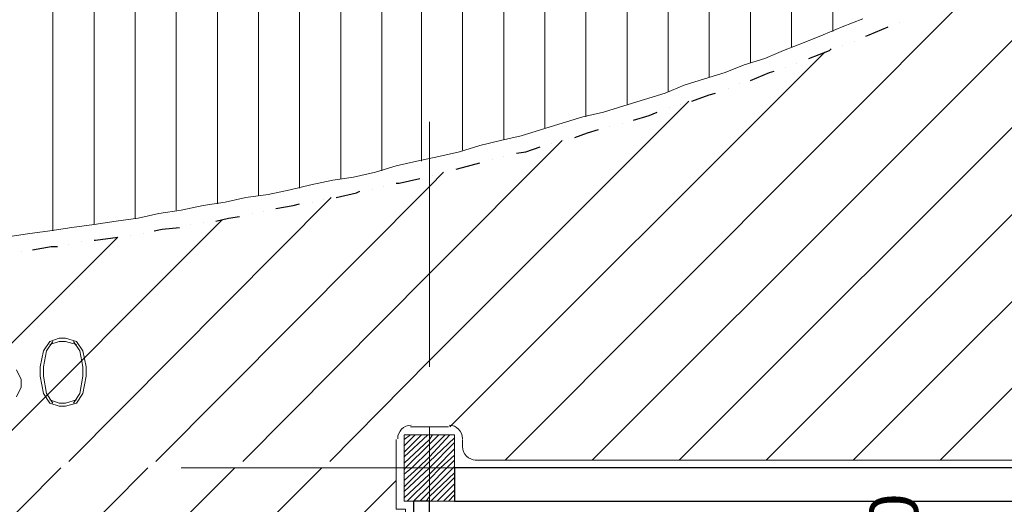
# Model space of a CAD drawing. Header units: metres. Extents: x 5.7 to 89.8, y 4 to 63.5.
# Tile 29 of 45: x 41.1 to 47.1, y 30.9 to 33.9. Entities that reach past the tile are written whole.
import ezdxf

# ---------------------------------------------------------------- set-up
doc = ezdxf.new("R2010")
doc.units = ezdxf.units.M
doc.header["$MEASUREMENT"] = 0
for name, color, linetype in [('PDF10_ax', 7, 'Continuous'), ('PDF10_column', 7, 'Continuous'), ('PDF10_dim', 7, 'Continuous'), ('PDF10_halozen', 7, 'Continuous'), ('PDF10_hatch-plan', 7, 'Continuous'), ('PDF10_Layer5', 7, 'Continuous'), ('PDF10_saghf kazeb', 7, 'Continuous'), ('PDF10_Text', 7, 'Continuous'), ('PDF10_textt', 7, 'Continuous'), ('PDF10_wall', 7, 'Continuous')]:
    doc.layers.add(name, color=color, linetype=linetype)
doc.styles.add('PDF Arial', font='arial.ttf')

msp = doc.modelspace()

# ---------------------------------------------------------------- linework, layer by layer
at = {"layer": 'PDF10_ax', "lineweight": 9}
for points in [[(43.5844, 33.2726), (43.5844, 31.7797)], [(41.3211, 31.1634), (41.3211, 31.1634)], [(42.0723, 31.1634), (43.5748, 31.1634)], [(44.3164, 31.1634), (44.3164, 31.1634)], [(45.0676, 31.1634), (46.5701, 31.1634)], [(43.5844, 31.0285), (43.5844, 31.0285)]]:
    msp.add_lwpolyline(points, dxfattribs=at)
at = {"layer": 'PDF10_column', "lineweight": 18}
for points in [[(43.4303, 31.3367), (43.4688, 31.3656)], [(43.4303, 31.2982), (43.4977, 31.3656)], [(43.4303, 31.2597), (43.5362, 31.3656)], [(43.4303, 31.2308), (43.5748, 31.3656)], [(43.4303, 31.1922), (43.5844, 31.3367), (43.6037, 31.3656)], [(43.4303, 31.1537), (43.4399, 31.1634), (43.5844, 31.3078), (43.6422, 31.3656)], [(43.4303, 31.1248), (43.4784, 31.1634), (43.5844, 31.2693), (43.6807, 31.3656)], [(43.4303, 31.0863), (43.517, 31.1634), (43.5844, 31.2308), (43.7096, 31.3656)], [(43.5844, 31.4138), (43.5844, 30.9129)], [(43.4303, 31.0478), (43.5459, 31.1634), (43.5844, 31.2019), (43.7385, 31.3463)], [(43.4303, 31.0189), (43.5844, 31.1634), (43.7385, 31.3175)], [(43.4303, 30.9804), (43.5844, 31.1248), (43.6229, 31.1634), (43.7385, 31.2789)], [(43.4496, 30.9611), (43.5844, 31.0959), (43.6518, 31.1634), (43.7385, 31.2404)], [(43.4881, 30.9611), (43.5844, 31.0574), (43.6903, 31.1634), (43.7385, 31.2115)], [(43.7866, 31.1634), (43.3821, 31.1634)], [(43.5266, 30.9611), (43.5844, 31.0189), (43.7289, 31.1634), (43.7385, 31.173)], [(43.5651, 30.9611), (43.5844, 30.99), (43.7385, 31.1345)], [(43.5844, 31.1634), (43.5844, 31.1634)], [(43.594, 30.9611), (43.7385, 31.1056)], [(43.6325, 30.9611), (43.7385, 31.067)], [(43.6711, 30.9611), (43.7385, 31.0285)], [(43.7, 30.9611), (43.7385, 30.9996)]]:
    msp.add_lwpolyline(points, dxfattribs=at)
msp.add_lwpolyline([(43.4303, 30.9611), (43.7385, 30.9611), (43.7385, 31.3656), (43.4303, 31.3656)], close=True, dxfattribs=at)
at = {"layer": 'PDF10_dim', "lineweight": 20}
msp.add_lwpolyline([(46.5893, 30.9611), (46.5219, 30.9611)], dxfattribs=at)
at = {"layer": 'PDF10_halozen', "lineweight": 25}
for points in [[(46.4449, 33.8794), (46.4449, 33.8794)], [(46.2426, 33.7927), (46.2619, 33.8023), (46.3774, 33.8505)], [(46.1752, 33.7638), (46.1752, 33.7638)], [(45.8959, 33.6578), (46.0211, 33.706), (46.0307, 33.7156)], [(46.0981, 33.7349), (46.0981, 33.7349)], [(45.5395, 33.523), (45.6551, 33.5712), (45.684, 33.5808)], [(45.7514, 33.6), (45.7514, 33.6)], [(45.8188, 33.6289), (45.8188, 33.6289)], [(45.4047, 33.4748), (45.4047, 33.4748)], [(45.4721, 33.5037), (45.4721, 33.5037)], [(45.1832, 33.3978), (45.2891, 33.4363), (45.3276, 33.4459)], [(45.0483, 33.3593), (45.0483, 33.3593)], [(45.1158, 33.3785), (45.1158, 33.3785)], [(44.8268, 33.2822), (44.9231, 33.3111), (44.9713, 33.3304)], [(44.4705, 33.1763), (44.5475, 33.2052), (44.6149, 33.2244)], [(44.6823, 33.2437), (44.6823, 33.2437)], [(44.7594, 33.263), (44.7594, 33.263)], [(44.403, 33.157), (44.403, 33.157)], [(44.1141, 33.08), (44.1719, 33.0896), (44.2586, 33.1185)], [(44.326, 33.1377), (44.326, 33.1377)], [(43.9696, 33.0414), (43.9696, 33.0414)], [(44.0371, 33.0607), (44.0371, 33.0607)], [(43.7481, 32.9836), (43.7866, 32.9933), (43.8926, 33.0222)], [(43.3821, 32.897), (43.4014, 32.897), (43.5266, 32.9259)], [(43.6037, 32.9451), (43.6037, 32.9451)], [(43.6711, 32.9644), (43.6711, 32.9644)], [(43.2377, 32.8584), (43.2377, 32.8584)], [(43.3051, 32.8777), (43.3051, 32.8777)], [(42.9391, 32.8007), (42.9391, 32.8007)], [(43.0161, 32.8103), (43.1414, 32.8392), (43.1606, 32.8488)], [(42.6502, 32.7429), (42.7561, 32.7621), (42.7946, 32.7718)], [(42.8717, 32.7814), (42.8717, 32.7814)], [(42.2842, 32.6658), (42.3612, 32.6851), (42.4286, 32.6947)], [(42.5057, 32.714), (42.5057, 32.714)], [(42.5731, 32.7236), (42.5731, 32.7236)], [(41.9086, 32.608), (41.9567, 32.6177), (42.0627, 32.6273)], [(42.1301, 32.6466), (42.1301, 32.6466)], [(42.2071, 32.6562), (42.2071, 32.6562)], [(41.5426, 32.5502), (41.5522, 32.5502), (41.687, 32.5695)], [(41.7641, 32.5791), (41.7641, 32.5791)], [(41.8411, 32.5888), (41.8411, 32.5888)], [(41.167, 32.4925), (41.2825, 32.5117), (41.3211, 32.5117)], [(41.3885, 32.5214), (41.3885, 32.5214)], [(41.4655, 32.5406), (41.4655, 32.5406)], [(41.0995, 32.4828), (41.0995, 32.4828)]]:
    msp.add_lwpolyline(points, dxfattribs=at)
at = {"layer": 'PDF10_hatch-plan', "lineweight": 18}
for points in [[(45.1061, 31.2115), (49.5846, 35.69), (51.5494, 37.6644), (55.4019, 41.5073)], [(45.6358, 31.2115), (49.5846, 35.1603), (52.0887, 37.6644), (55.4019, 40.9775)], [(46.1656, 31.2115), (49.5846, 34.6306), (52.6185, 37.6644), (55.4019, 40.4478)], [(46.6953, 31.2115), (49.5846, 34.1009), (53.1482, 37.6644), (55.4019, 39.9181)], [(46.0403, 33.8216), (46.0403, 35.4492)], [(45.7899, 33.7253), (45.7899, 35.3433)], [(45.5395, 33.6289), (45.5395, 35.2374)], [(45.2891, 33.5423), (45.2891, 35.141)], [(45.0387, 33.4556), (45.0387, 35.0447)], [(44.7883, 33.3785), (44.7883, 34.958)], [(44.5379, 33.3015), (44.5379, 34.8714)], [(44.2875, 33.2341), (44.2875, 34.7943)], [(44.0371, 33.1666), (44.0371, 34.7173)], [(44.5764, 31.2115), (48.1207, 34.7558)], [(43.7866, 33.0992), (43.7866, 34.6498)], [(43.5362, 33.0318), (43.5362, 34.5824)], [(43.2955, 32.974), (43.2955, 34.515)], [(43.045, 32.9259), (43.045, 34.4572)], [(42.7946, 32.8681), (42.7946, 34.3994)], [(42.2938, 32.7718), (42.2938, 34.3031)], [(42.5442, 32.8199), (42.5442, 34.3513)], [(42.0434, 32.7332), (42.0434, 34.255)], [(41.793, 32.6851), (41.793, 34.2068)], [(41.2922, 32.608), (41.2922, 34.1298)], [(41.5426, 32.6466), (41.5426, 34.1683)], [(44.0467, 31.2115), (46.936, 34.1105)], [(43.7096, 31.4138), (45.9922, 33.6964)], [(42.9776, 31.2019), (43.5844, 31.8183), (45.1639, 33.3978)], [(42.4479, 31.2019), (43.5844, 32.348), (44.3934, 33.157)], [(41.9182, 31.2019), (43.5844, 32.8777), (43.6711, 32.9644)], [(41.3885, 31.2019), (42.9873, 32.8103)], [(40.8588, 31.2115), (42.3227, 32.6755)], [(40.329, 31.2115), (41.687, 32.5695)], [(39.8956, 29.709), (41.3403, 31.1634)], [(40.4254, 29.709), (41.87, 31.1634)], [(41.0995, 29.8631), (42.3998, 31.1634)], [(41.6293, 29.8631), (42.9295, 31.1634)], [(42.159, 29.8631), (43.3821, 31.0863)]]:
    msp.add_lwpolyline(points, dxfattribs=at)
at = {"layer": 'PDF10_Layer5', "lineweight": 13}
for points in [[(43.4688, 31.4138), (43.7, 31.4138)], [(43.3821, 31.3367), (43.3821, 30.9129), (43.4399, 30.9129), (43.4399, 29.9402)], [(43.7866, 31.2886), (43.7866, 31.3367)], [(43.8637, 31.2115), (49.3053, 31.2115)]]:
    msp.add_lwpolyline(points, dxfattribs=at)
for centre, start, end in [((43.4736, 31.3415), 90, 180), ((43.7048, 31.3415), 0.00546, 90), ((43.8685, 31.2934), 180, 270)]:
    msp.add_arc(centre, 0.0819, start, end, dxfattribs=at)
at = {"layer": 'PDF10_saghf kazeb', "lineweight": 18}
msp.add_lwpolyline([(41.0032, 32.5695), (41.1381, 32.5888), (41.2729, 32.608), (41.4077, 32.6273), (41.5426, 32.6466), (41.6774, 32.6658), (41.8122, 32.6851), (41.9375, 32.714), (42.0723, 32.7332), (42.2071, 32.7621), (42.342, 32.7814), (42.4672, 32.8103), (42.602, 32.8296), (42.7368, 32.8584), (42.8621, 32.8873), (42.9969, 32.9162), (43.1221, 32.9355), (43.2569, 32.9644), (43.3821, 33.0029), (43.5073, 33.0318), (43.6422, 33.0607), (43.7674, 33.0896), (43.8926, 33.1281), (44.0178, 33.157), (44.143, 33.1859), (44.2682, 33.2244), (44.3934, 33.263), (44.5186, 33.3015), (44.6438, 33.3304), (44.769, 33.3689), (44.8942, 33.4074), (45.0194, 33.4459), (45.135, 33.4941), (45.2602, 33.5326), (45.3854, 33.5712), (45.501, 33.6193), (45.6262, 33.6578), (45.7418, 33.706), (45.867, 33.7541), (45.9826, 33.8023), (46.0981, 33.8505), (46.2233, 33.8986)], dxfattribs=at)
at = {"layer": 'PDF10_textt', "lineweight": 20}
msp.add_lwpolyline([(41.3307, 31.9531), (41.2729, 31.9338), (41.2344, 31.8761), (41.2151, 31.7797), (41.2151, 31.722), (41.2344, 31.616), (41.2729, 31.5582), (41.3307, 31.539), (41.3692, 31.539), (41.4366, 31.5582), (41.4752, 31.616), (41.4944, 31.722), (41.4944, 31.7797), (41.4752, 31.8761), (41.4366, 31.9338), (41.3692, 31.9531)], close=True, dxfattribs=at)
for points in [[(41.2922, 31.9338), (41.2536, 31.8761), (41.2344, 31.7797), (41.2344, 31.722), (41.2536, 31.616), (41.2922, 31.5582)], [(41.4366, 31.9146), (41.3692, 31.9338), (41.3307, 31.9338), (41.2729, 31.9146)], [(41.4174, 31.5582), (41.4559, 31.616), (41.4752, 31.722), (41.4752, 31.7797), (41.4559, 31.8761), (41.4174, 31.9338)], [(41.0706, 31.5968), (41.0995, 31.6545), (41.0995, 31.7027), (41.0706, 31.7605)], [(41.2729, 31.5775), (41.3307, 31.5582), (41.3692, 31.5582), (41.4366, 31.5775)]]:
    msp.add_lwpolyline(points, dxfattribs=at)
at = {"layer": 'PDF10_wall', "lineweight": 30}
msp.add_lwpolyline([(43.7385, 30.9611), (49.4305, 30.9611), (49.4305, 31.1634), (43.7385, 31.1634)], close=True, dxfattribs=at)
msp.add_lwpolyline([(42.9391, 29.7379), (43.5844, 29.7379), (43.5844, 30.9611), (43.4881, 30.9611), (43.4881, 29.6416), (42.9391, 29.6416)], dxfattribs=at)

# ---------------------------------------------------------------- texts
at = {"layer": 'PDF10_Text', "insert": (46.5654, 30.0847), "char_height": 0.29645, "attachment_point": 7, "rotation": 90, "style": 'PDF Arial'}
msp.add_mtext('5040', dxfattribs=at)

doc.saveas('drawing.dxf')
